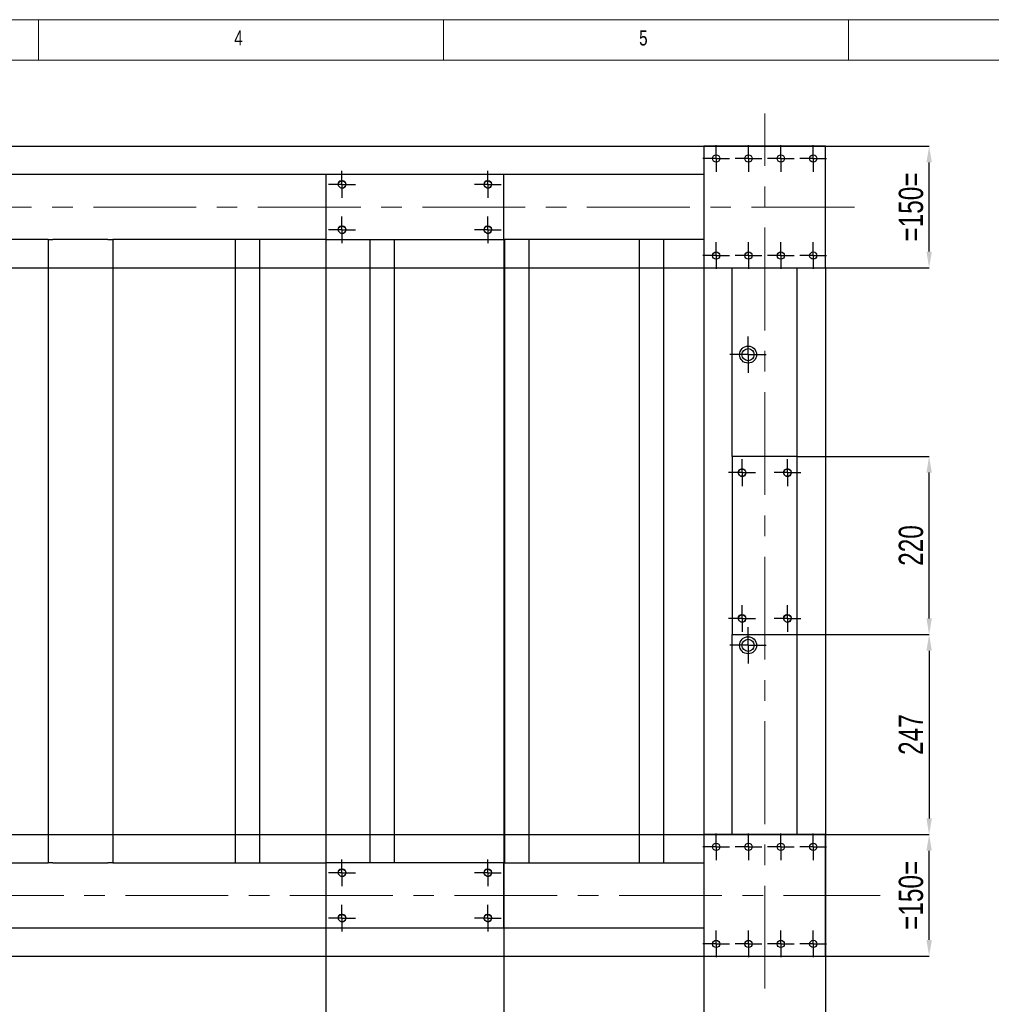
# Model space of a CAD drawing. Header units: millimetres. Extents: x 5 to 589, y 5 to 415.
# Tile 5 of 11: x 145 to 265, y 293 to 415. Entities that reach past the tile are written whole.
import ezdxf

# ---------------------------------------------------------------- set-up
doc = ezdxf.new("R2010")
doc.units = ezdxf.units.MM
doc.header["$PDSIZE"] = -1
doc.linetypes.add('CENTERX2', pattern=[20.32, 12.7, -2.54, 2.54, -2.54])
for name, color, linetype in [('COTES', 1, 'Continuous'), ('NOTES', 6, 'Continuous'), ('TRAIT-FINS', 9, 'Continuous'), ('TRAIT-MIXTES', 3, 'CENTERX2')]:
    doc.layers.add(name, color=color, linetype=linetype)
doc.layers.add('TRAIT-FORT', color=4, linetype='Continuous', lineweight=25)
doc.styles.add('SLDTEXTSTYLE0', font='TXT', dxfattribs={"width": 0.75})
doc.dimstyles.new('SLDDIMSTYLE0', dxfattribs={"dimtxt": 3, "dimasz": 2, "dimexe": 0, "dimexo": 0.0625, "dimgap": 0.75, "dimtad": 1, "dimdec": 0, "dimlfac": 10, "dimrnd": 1e-09, "dimzin": 12, "dimdsep": 46, "dimtxsty": 'SLDTEXTSTYLE0', "dimsah": 1, "dimcen": 0.09, "dimadec": 0, "dimazin": 3, "dimtfac": 1, "dimtdec": 0, "dimtofl": 0, "dimtmove": 0, "dimatfit": 3, "dimfxl": 1, "dimfrac": 2, "dimtolj": 1, "dimtzin": 12, "dimarcsym": 0})

# ---------------------------------------------------------------- blocks, each defined once
blk = doc.blocks.new('_D_39')
at = {"layer": 'COTES', "color": 0, "lineweight": -2, "transparency": 16777216}
for p, q in [((75.23, 399.37), (256.97, 399.37)), ((256.97, 386.37), (256.97, 397.37)), ((75.23, 384.37), (256.97, 384.37))]:
    blk.add_line(p, q, dxfattribs=at)
at = {"layer": 'COTES', "color": 0, "transparency": 16777216}
for points in [[(256.64, 397.37), (257.31, 397.37), (256.97, 399.37)], [(256.64, 386.37), (257.31, 386.37), (256.97, 384.37)]]:
    blk.add_solid(points, dxfattribs=at)
at = {"layer": 'Defpoints', "color": 0, "transparency": 16777216}
for p in [(75.17, 399.37), (256.97, 399.37), (75.17, 384.37)]:
    blk.add_point(p, dxfattribs=at)
at = {"layer": 'COTES', "color": 0, "transparency": 16777216, "insert": (253.22, 391.87), "char_height": 3, "attachment_point": 2, "rotation": 90, "style": 'SLDTEXTSTYLE0'}
blk.add_mtext('\\A1;=150=', dxfattribs=at)
blk = doc.blocks.new('_D_40')
at = {"layer": 'COTES', "color": 0, "lineweight": -2, "transparency": 16777216}
for p, q in [((75.23, 314.37), (256.97, 314.37)), ((256.97, 301.37), (256.97, 312.37)), ((75.23, 299.37), (256.97, 299.37))]:
    blk.add_line(p, q, dxfattribs=at)
at = {"layer": 'COTES', "color": 0, "transparency": 16777216}
for points in [[(256.64, 312.37), (257.31, 312.37), (256.97, 314.37)], [(256.64, 301.37), (257.31, 301.37), (256.97, 299.37)]]:
    blk.add_solid(points, dxfattribs=at)
at = {"layer": 'Defpoints', "color": 0, "transparency": 16777216}
for p in [(75.17, 314.37), (256.97, 314.37), (75.17, 299.37)]:
    blk.add_point(p, dxfattribs=at)
at = {"layer": 'COTES', "color": 0, "transparency": 16777216, "insert": (253.22, 306.87), "char_height": 3, "attachment_point": 2, "rotation": 90, "style": 'SLDTEXTSTYLE0'}
blk.add_mtext('\\A1;=150=', dxfattribs=at)
blk = doc.blocks.new('_D_43')
at = {"layer": 'COTES', "color": 0, "lineweight": -2, "transparency": 16777216}
for p, q in [((240.73, 339.07), (256.97, 339.07)), ((256.97, 337.07), (256.97, 316.37)), ((244.23, 314.37), (256.97, 314.37))]:
    blk.add_line(p, q, dxfattribs=at)
at = {"layer": 'COTES', "color": 0, "transparency": 16777216}
for points in [[(256.64, 337.07), (257.31, 337.07), (256.97, 339.07)], [(256.64, 316.37), (257.31, 316.37), (256.97, 314.37)]]:
    blk.add_solid(points, dxfattribs=at)
at = {"layer": 'Defpoints', "color": 0, "transparency": 16777216}
for p in [(240.67, 339.07), (244.17, 314.37), (256.97, 314.37)]:
    blk.add_point(p, dxfattribs=at)
at = {"layer": 'COTES', "color": 0, "transparency": 16777216, "insert": (253.22, 326.72), "char_height": 3, "attachment_point": 2, "rotation": 90, "style": 'SLDTEXTSTYLE0'}
blk.add_mtext('\\A1;247', dxfattribs=at)
blk = doc.blocks.new('_D_44')
at = {"layer": 'COTES', "color": 0, "lineweight": -2, "transparency": 16777216}
for p, q in [((240.73, 361.07), (256.97, 361.07)), ((256.97, 341.07), (256.97, 359.07)), ((240.73, 339.07), (256.97, 339.07))]:
    blk.add_line(p, q, dxfattribs=at)
at = {"layer": 'COTES', "color": 0, "transparency": 16777216}
for points in [[(256.64, 359.07), (257.31, 359.07), (256.97, 361.07)], [(256.64, 341.07), (257.31, 341.07), (256.97, 339.07)]]:
    blk.add_solid(points, dxfattribs=at)
at = {"layer": 'Defpoints', "color": 0, "transparency": 16777216}
for p in [(240.67, 361.07), (256.97, 361.07), (240.67, 339.07)]:
    blk.add_point(p, dxfattribs=at)
at = {"layer": 'COTES', "color": 0, "transparency": 16777216, "insert": (253.22, 350.07), "char_height": 3, "attachment_point": 2, "rotation": 90, "style": 'SLDTEXTSTYLE0'}
blk.add_mtext('\\A1;220', dxfattribs=at)
blk = doc.blocks.new('_D_46')
at = {"layer": 'COTES', "color": 0, "lineweight": -2, "transparency": 16777216}
for p, q in [((204.47, 302.8), (204.47, 286.05)), ((229.17, 299.3), (229.17, 286.05)), ((227.17, 286.05), (206.47, 286.05))]:
    blk.add_line(p, q, dxfattribs=at)
at = {"layer": 'COTES', "color": 0, "transparency": 16777216}
for points in [[(206.47, 286.38), (206.47, 285.72), (204.47, 286.05)], [(227.17, 286.38), (227.17, 285.72), (229.17, 286.05)]]:
    blk.add_solid(points, dxfattribs=at)
at = {"layer": 'Defpoints', "color": 0, "transparency": 16777216}
for p in [(204.47, 302.87), (229.17, 299.37), (204.47, 286.05)]:
    blk.add_point(p, dxfattribs=at)
at = {"layer": 'COTES', "color": 0, "transparency": 16777216, "insert": (216.82, 289.8), "char_height": 3, "attachment_point": 2, "style": 'SLDTEXTSTYLE0'}
blk.add_mtext('\\A1;247', dxfattribs=at)
blk = doc.blocks.new('_D_47')
at = {"layer": 'COTES', "color": 0, "lineweight": -2, "transparency": 16777216}
for p, q in [((229.17, 384.3), (229.17, 286.05)), ((244.17, 384.3), (244.17, 286.05)), ((231.17, 286.05), (242.17, 286.05))]:
    blk.add_line(p, q, dxfattribs=at)
at = {"layer": 'COTES', "color": 0, "transparency": 16777216}
for points in [[(231.17, 286.38), (231.17, 285.72), (229.17, 286.05)], [(242.17, 286.38), (242.17, 285.72), (244.17, 286.05)]]:
    blk.add_solid(points, dxfattribs=at)
at = {"layer": 'Defpoints', "color": 0, "transparency": 16777216}
for p in [(229.17, 384.37), (244.17, 384.37), (244.17, 286.05)]:
    blk.add_point(p, dxfattribs=at)
at = {"layer": 'COTES', "color": 0, "transparency": 16777216, "insert": (236.67, 289.8), "char_height": 3, "attachment_point": 2, "style": 'SLDTEXTSTYLE0'}
blk.add_mtext('\\A1;=150=', dxfattribs=at)
blk = doc.blocks.new('_D_48')
at = {"layer": 'COTES', "color": 0, "lineweight": -2, "transparency": 16777216}
for p, q in [((182.47, 387.8), (182.47, 286.05)), ((204.47, 387.8), (204.47, 286.05)), ((184.47, 286.05), (202.47, 286.05))]:
    blk.add_line(p, q, dxfattribs=at)
at = {"layer": 'COTES', "color": 0, "transparency": 16777216}
for points in [[(184.47, 286.38), (184.47, 285.72), (182.47, 286.05)], [(202.47, 286.38), (202.47, 285.72), (204.47, 286.05)]]:
    blk.add_solid(points, dxfattribs=at)
at = {"layer": 'Defpoints', "color": 0, "transparency": 16777216}
for p in [(182.47, 387.87), (204.47, 387.87), (204.47, 286.05)]:
    blk.add_point(p, dxfattribs=at)
at = {"layer": 'COTES', "color": 0, "transparency": 16777216, "insert": (193.47, 289.8), "char_height": 3, "attachment_point": 2, "style": 'SLDTEXTSTYLE0'}
blk.add_mtext('\\A1;220', dxfattribs=at)
blk = doc.blocks.new('SW_CENTERMARKSYMBOL_8')
at = {"layer": 'TRAIT-MIXTES', "color": 0}
for p, q in [((0, 1.2), (0, 1.65)), ((-1.2, 0), (-1.65, 0)), ((0, 0), (-1.2, 0)), ((0, 0), (0, 1.2)), ((0, 0), (0, -1.2)), ((0, 0), (1.2, 0)), ((1.2, 0), (1.65, 0)), ((0, -1.2), (0, -1.65))]:
    blk.add_line(p, q, dxfattribs=at)
blk = doc.blocks.new('SW_CENTERMARKSYMBOL_9')
at = {"layer": 'TRAIT-MIXTES', "color": 0}
for p, q in [((0, 1.2), (0, 1.65)), ((-1.2, 0), (-1.65, 0)), ((0, 0), (-1.2, 0)), ((0, 0), (0, 1.2)), ((0, 0), (0, -1.2)), ((0, 0), (1.2, 0)), ((1.2, 0), (1.65, 0)), ((0, -1.2), (0, -1.65))]:
    blk.add_line(p, q, dxfattribs=at)
blk = doc.blocks.new('SW_CENTERMARKSYMBOL_10')
at = {"layer": 'TRAIT-MIXTES', "color": 0}
for p, q in [((0, 1.2), (0, 1.65)), ((-1.2, 0), (-1.65, 0)), ((0, 0), (-1.2, 0)), ((0, 0), (0, 1.2)), ((0, 0), (0, -1.2)), ((0, 0), (1.2, 0)), ((1.2, 0), (1.65, 0)), ((0, -1.2), (0, -1.65))]:
    blk.add_line(p, q, dxfattribs=at)
blk = doc.blocks.new('SW_CENTERMARKSYMBOL_11')
at = {"layer": 'TRAIT-MIXTES', "color": 0}
for p, q in [((0, 1.2), (0, 1.65)), ((-1.2, 0), (-1.65, 0)), ((0, 0), (-1.2, 0)), ((0, 0), (0, 1.2)), ((0, 0), (0, -1.2)), ((0, 0), (1.2, 0)), ((1.2, 0), (1.65, 0)), ((0, -1.2), (0, -1.65))]:
    blk.add_line(p, q, dxfattribs=at)
blk = doc.blocks.new('SW_CENTERMARKSYMBOL_16')
at = {"layer": 'TRAIT-MIXTES', "color": 0}
for p, q in [((0, 1.2), (0, 1.65)), ((-1.2, 0), (-1.65, 0)), ((0, 0), (-1.2, 0)), ((0, 0), (0, 1.2)), ((0, 0), (0, -1.2)), ((0, 0), (1.2, 0)), ((1.2, 0), (1.65, 0)), ((0, -1.2), (0, -1.65))]:
    blk.add_line(p, q, dxfattribs=at)
blk = doc.blocks.new('SW_CENTERMARKSYMBOL_17')
at = {"layer": 'TRAIT-MIXTES', "color": 0}
for p, q in [((0, 1.2), (0, 1.65)), ((-1.2, 0), (-1.65, 0)), ((0, 0), (-1.2, 0)), ((0, 0), (0, 1.2)), ((0, 0), (0, -1.2)), ((0, 0), (1.2, 0)), ((1.2, 0), (1.65, 0)), ((0, -1.2), (0, -1.65))]:
    blk.add_line(p, q, dxfattribs=at)
blk = doc.blocks.new('SW_CENTERMARKSYMBOL_18')
at = {"layer": 'TRAIT-MIXTES', "color": 0}
for p, q in [((0, 1.2), (0, 1.65)), ((-1.2, 0), (-1.65, 0)), ((0, 0), (-1.2, 0)), ((0, 0), (0, 1.2)), ((0, 0), (0, -1.2)), ((0, 0), (1.2, 0)), ((1.2, 0), (1.65, 0)), ((0, -1.2), (0, -1.65))]:
    blk.add_line(p, q, dxfattribs=at)
blk = doc.blocks.new('SW_CENTERMARKSYMBOL_19')
at = {"layer": 'TRAIT-MIXTES', "color": 0}
for p, q in [((0, 1.2), (0, 1.65)), ((-1.2, 0), (-1.65, 0)), ((0, 0), (-1.2, 0)), ((0, 0), (0, 1.2)), ((0, 0), (0, -1.2)), ((0, 0), (1.2, 0)), ((1.2, 0), (1.65, 0)), ((0, -1.2), (0, -1.65))]:
    blk.add_line(p, q, dxfattribs=at)
blk = doc.blocks.new('SW_CENTERMARKSYMBOL_20')
at = {"layer": 'TRAIT-MIXTES', "color": 0}
for p, q in [((0, 1.2), (0, 1.65)), ((-1.2, 0), (-1.65, 0)), ((0, 0), (-1.2, 0)), ((0, 0), (0, 1.2)), ((0, 0), (0, -1.2)), ((0, 0), (1.2, 0)), ((1.2, 0), (1.65, 0)), ((0, -1.2), (0, -1.65))]:
    blk.add_line(p, q, dxfattribs=at)
blk = doc.blocks.new('SW_CENTERMARKSYMBOL_21')
at = {"layer": 'TRAIT-MIXTES', "color": 0}
for p, q in [((0, 1.2), (0, 1.65)), ((-1.2, 0), (-1.65, 0)), ((0, 0), (-1.2, 0)), ((0, 0), (0, 1.2)), ((0, 0), (0, -1.2)), ((0, 0), (1.2, 0)), ((1.2, 0), (1.65, 0)), ((0, -1.2), (0, -1.65))]:
    blk.add_line(p, q, dxfattribs=at)
blk = doc.blocks.new('SW_CENTERMARKSYMBOL_22')
at = {"layer": 'TRAIT-MIXTES', "color": 0}
for p, q in [((0, 1.2), (0, 1.65)), ((-1.2, 0), (-1.65, 0)), ((0, 0), (-1.2, 0)), ((0, 0), (0, 1.2)), ((0, 0), (0, -1.2)), ((0, 0), (1.2, 0)), ((1.2, 0), (1.65, 0)), ((0, -1.2), (0, -1.65))]:
    blk.add_line(p, q, dxfattribs=at)
blk = doc.blocks.new('SW_CENTERMARKSYMBOL_23')
at = {"layer": 'TRAIT-MIXTES', "color": 0}
for p, q in [((0, 1.2), (0, 1.65)), ((-1.2, 0), (-1.65, 0)), ((0, 0), (-1.2, 0)), ((0, 0), (0, 1.2)), ((0, 0), (0, -1.2)), ((0, 0), (1.2, 0)), ((1.2, 0), (1.65, 0)), ((0, -1.2), (0, -1.65))]:
    blk.add_line(p, q, dxfattribs=at)
blk = doc.blocks.new('SW_CENTERMARKSYMBOL_32')
at = {"layer": 'TRAIT-MIXTES', "color": 0}
for p, q in [((0, 1.2), (0, 1.65)), ((-1.2, 0), (-1.65, 0)), ((0, 0), (-1.2, 0)), ((0, 0), (0, 1.2)), ((0, 0), (0, -1.2)), ((0, 0), (1.2, 0)), ((1.2, 0), (1.65, 0)), ((0, -1.2), (0, -1.65))]:
    blk.add_line(p, q, dxfattribs=at)
blk = doc.blocks.new('SW_CENTERMARKSYMBOL_33')
at = {"layer": 'TRAIT-MIXTES', "color": 0}
for p, q in [((0, 1.2), (0, 1.65)), ((-1.2, 0), (-1.65, 0)), ((0, 0), (-1.2, 0)), ((0, 0), (0, 1.2)), ((0, 0), (0, -1.2)), ((0, 0), (1.2, 0)), ((1.2, 0), (1.65, 0)), ((0, -1.2), (0, -1.65))]:
    blk.add_line(p, q, dxfattribs=at)
blk = doc.blocks.new('SW_CENTERMARKSYMBOL_34')
at = {"layer": 'TRAIT-MIXTES', "color": 0}
for p, q in [((0, 1.2), (0, 1.65)), ((-1.2, 0), (-1.65, 0)), ((0, 0), (-1.2, 0)), ((0, 0), (0, 1.2)), ((0, 0), (0, -1.2)), ((0, 0), (1.2, 0)), ((1.2, 0), (1.65, 0)), ((0, -1.2), (0, -1.65))]:
    blk.add_line(p, q, dxfattribs=at)
blk = doc.blocks.new('SW_CENTERMARKSYMBOL_35')
at = {"layer": 'TRAIT-MIXTES', "color": 0}
for p, q in [((0, 1.2), (0, 1.65)), ((-1.2, 0), (-1.65, 0)), ((0, 0), (-1.2, 0)), ((0, 0), (0, 1.2)), ((0, 0), (0, -1.2)), ((0, 0), (1.2, 0)), ((1.2, 0), (1.65, 0)), ((0, -1.2), (0, -1.65))]:
    blk.add_line(p, q, dxfattribs=at)
blk = doc.blocks.new('SW_CENTERMARKSYMBOL_36')
at = {"layer": 'TRAIT-MIXTES', "color": 0}
for p, q in [((0, 1.2), (0, 1.65)), ((-1.2, 0), (-1.65, 0)), ((0, 0), (-1.2, 0)), ((0, 0), (0, 1.2)), ((0, 0), (0, -1.2)), ((0, 0), (1.2, 0)), ((1.2, 0), (1.65, 0)), ((0, -1.2), (0, -1.65))]:
    blk.add_line(p, q, dxfattribs=at)
blk = doc.blocks.new('SW_CENTERMARKSYMBOL_37')
at = {"layer": 'TRAIT-MIXTES', "color": 0}
for p, q in [((0, 1.2), (0, 1.65)), ((-1.2, 0), (-1.65, 0)), ((0, 0), (-1.2, 0)), ((0, 0), (0, 1.2)), ((0, 0), (0, -1.2)), ((0, 0), (1.2, 0)), ((1.2, 0), (1.65, 0)), ((0, -1.2), (0, -1.65))]:
    blk.add_line(p, q, dxfattribs=at)
blk = doc.blocks.new('SW_CENTERMARKSYMBOL_38')
at = {"layer": 'TRAIT-MIXTES', "color": 0}
for p, q in [((0, 1.2), (0, 1.65)), ((-1.2, 0), (-1.65, 0)), ((0, 0), (-1.2, 0)), ((0, 0), (0, 1.2)), ((0, 0), (0, -1.2)), ((0, 0), (1.2, 0)), ((1.2, 0), (1.65, 0)), ((0, -1.2), (0, -1.65))]:
    blk.add_line(p, q, dxfattribs=at)
blk = doc.blocks.new('SW_CENTERMARKSYMBOL_39')
at = {"layer": 'TRAIT-MIXTES', "color": 0}
for p, q in [((0, 1.2), (0, 1.65)), ((-1.2, 0), (-1.65, 0)), ((0, 0), (-1.2, 0)), ((0, 0), (0, 1.2)), ((0, 0), (0, -1.2)), ((0, 0), (1.2, 0)), ((1.2, 0), (1.65, 0)), ((0, -1.2), (0, -1.65))]:
    blk.add_line(p, q, dxfattribs=at)
blk = doc.blocks.new('SW_CENTERMARKSYMBOL_40')
at = {"layer": 'TRAIT-MIXTES', "color": 0}
for p, q in [((0, 1.2), (0, 2.25)), ((-1.2, 0), (-2.25, 0)), ((0, 0), (-1.2, 0)), ((0, 0), (0, 1.2)), ((0, 0), (0, -1.2)), ((0, 0), (1.2, 0)), ((1.2, 0), (2.25, 0)), ((0, -1.2), (0, -2.25))]:
    blk.add_line(p, q, dxfattribs=at)
blk = doc.blocks.new('SW_CENTERMARKSYMBOL_41')
at = {"layer": 'TRAIT-MIXTES', "color": 0}
for p, q in [((0, 1.2), (0, 2.25)), ((-1.2, 0), (-2.25, 0)), ((0, 0), (-1.2, 0)), ((0, 0), (0, 1.2)), ((0, 0), (0, -1.2)), ((0, 0), (1.2, 0)), ((1.2, 0), (2.25, 0)), ((0, -1.2), (0, -2.25))]:
    blk.add_line(p, q, dxfattribs=at)
blk = doc.blocks.new('SW_CENTERMARKSYMBOL_51')
at = {"layer": 'TRAIT-MIXTES', "color": 0}
for p, q in [((0, 1.2), (0, 1.65)), ((-1.2, 0), (-1.65, 0)), ((0, 0), (-1.2, 0)), ((0, 0), (0, 1.2)), ((0, 0), (0, -1.2)), ((0, 0), (1.2, 0)), ((1.2, 0), (1.65, 0)), ((0, -1.2), (0, -1.65))]:
    blk.add_line(p, q, dxfattribs=at)
blk = doc.blocks.new('SW_CENTERMARKSYMBOL_52')
at = {"layer": 'TRAIT-MIXTES', "color": 0}
for p, q in [((0, 1.2), (0, 1.65)), ((-1.2, 0), (-1.65, 0)), ((0, 0), (-1.2, 0)), ((0, 0), (0, 1.2)), ((0, 0), (0, -1.2)), ((0, 0), (1.2, 0)), ((1.2, 0), (1.65, 0)), ((0, -1.2), (0, -1.65))]:
    blk.add_line(p, q, dxfattribs=at)
blk = doc.blocks.new('SW_CENTERMARKSYMBOL_53')
at = {"layer": 'TRAIT-MIXTES', "color": 0}
for p, q in [((0, 1.2), (0, 1.65)), ((-1.2, 0), (-1.65, 0)), ((0, 0), (-1.2, 0)), ((0, 0), (0, 1.2)), ((0, 0), (0, -1.2)), ((0, 0), (1.2, 0)), ((1.2, 0), (1.65, 0)), ((0, -1.2), (0, -1.65))]:
    blk.add_line(p, q, dxfattribs=at)
blk = doc.blocks.new('SW_CENTERMARKSYMBOL_54')
at = {"layer": 'TRAIT-MIXTES', "color": 0}
for p, q in [((0, 1.2), (0, 1.65)), ((-1.2, 0), (-1.65, 0)), ((0, 0), (-1.2, 0)), ((0, 0), (0, 1.2)), ((0, 0), (0, -1.2)), ((0, 0), (1.2, 0)), ((1.2, 0), (1.65, 0)), ((0, -1.2), (0, -1.65))]:
    blk.add_line(p, q, dxfattribs=at)
blk = doc.blocks.new('SW_CENTERMARKSYMBOL_63')
at = {"layer": 'TRAIT-MIXTES', "color": 0}
for p, q in [((0, 1.2), (0, 1.65)), ((-1.2, 0), (-1.65, 0)), ((0, 0), (-1.2, 0)), ((0, 0), (0, 1.2)), ((0, 0), (0, -1.2)), ((0, 0), (1.2, 0)), ((1.2, 0), (1.65, 0)), ((0, -1.2), (0, -1.65))]:
    blk.add_line(p, q, dxfattribs=at)
blk = doc.blocks.new('SW_CENTERMARKSYMBOL_64')
at = {"layer": 'TRAIT-MIXTES', "color": 0}
for p, q in [((0, 1.2), (0, 1.65)), ((-1.2, 0), (-1.65, 0)), ((0, 0), (-1.2, 0)), ((0, 0), (0, 1.2)), ((0, 0), (0, -1.2)), ((0, 0), (1.2, 0)), ((1.2, 0), (1.65, 0)), ((0, -1.2), (0, -1.65))]:
    blk.add_line(p, q, dxfattribs=at)
blk = doc.blocks.new('SW_CENTERMARKSYMBOL_65')
at = {"layer": 'TRAIT-MIXTES', "color": 0}
for p, q in [((0, 1.2), (0, 1.65)), ((-1.2, 0), (-1.65, 0)), ((0, 0), (-1.2, 0)), ((0, 0), (0, 1.2)), ((0, 0), (0, -1.2)), ((0, 0), (1.2, 0)), ((1.2, 0), (1.65, 0)), ((0, -1.2), (0, -1.65))]:
    blk.add_line(p, q, dxfattribs=at)
blk = doc.blocks.new('SW_CENTERMARKSYMBOL_66')
at = {"layer": 'TRAIT-MIXTES', "color": 0}
for p, q in [((0, 1.2), (0, 1.65)), ((-1.2, 0), (-1.65, 0)), ((0, 0), (-1.2, 0)), ((0, 0), (0, 1.2)), ((0, 0), (0, -1.2)), ((0, 0), (1.2, 0)), ((1.2, 0), (1.65, 0)), ((0, -1.2), (0, -1.65))]:
    blk.add_line(p, q, dxfattribs=at)

msp = doc.modelspace()

# ---------------------------------------------------------------- linework, layer by layer
at = {"lineweight": 18}
for p, q in [((589, 415), (5, 415)), ((147, 410), (147, 415)), ((197, 415), (197, 410)), ((247, 410), (247, 415)), ((584, 410), (10, 410))]:
    msp.add_line(p, q, dxfattribs=at)
at = {"layer": 'TRAIT-FINS', "lineweight": 18}
for centre in [(184.467, 394.666), (202.467, 394.666), (184.467, 389.066), (202.467, 389.066), (233.867, 359.066), (239.467, 359.066), (233.867, 341.066), (239.467, 341.066), (184.467, 309.666), (202.467, 309.666), (184.467, 304.066), (202.467, 304.066)]:
    msp.add_arc(centre, 0.5, 255, 195, dxfattribs=at)
at = {"layer": 'TRAIT-FORT', "lineweight": 25}
for p, q in [((229.167, 399.366), (229.167, 384.366)), ((244.167, 399.366), (229.167, 399.366)), ((244.167, 384.366), (244.167, 399.366)), ((182.467, 395.866), (142.867, 395.866)), ((204.467, 395.866), (182.467, 395.866)), ((182.467, 395.866), (182.467, 387.866)), ((229.167, 395.866), (204.467, 395.866)), ((204.467, 387.866), (204.467, 395.866)), ((148.167, 387.866), (142.867, 387.866)), ((148.167, 387.866), (148.167, 310.866)), ((148.167, 387.866), (148.767, 387.866)), ((155.567, 387.866), (148.767, 387.866)), ((155.567, 387.866), (156.167, 387.866)), ((156.167, 387.866), (156.167, 310.866)), ((182.467, 387.866), (156.167, 387.866)), ((171.292, 387.866), (171.292, 310.866)), ((174.292, 387.866), (174.292, 310.866)), ((182.467, 387.866), (204.467, 387.866)), ((187.917, 387.866), (187.917, 310.866)), ((190.917, 387.866), (190.917, 310.866)), ((229.167, 387.866), (204.467, 387.866)), ((204.542, 387.866), (204.542, 310.866)), ((207.542, 387.866), (207.542, 310.866)), ((221.167, 387.866), (221.167, 310.866)), ((224.167, 387.866), (224.167, 310.866)), ((229.167, 384.366), (244.167, 384.366)), ((232.667, 361.066), (232.667, 384.366)), ((240.667, 361.066), (240.667, 384.366)), ((232.667, 361.066), (232.667, 339.066)), ((240.667, 361.066), (232.667, 361.066)), ((240.667, 339.066), (240.667, 361.066)), ((232.667, 314.366), (232.667, 339.066)), ((232.667, 339.066), (240.667, 339.066)), ((240.667, 314.366), (240.667, 339.066)), ((244.167, 314.366), (229.167, 314.366)), ((229.167, 314.366), (229.167, 299.366)), ((244.167, 299.366), (244.167, 314.366)), ((142.867, 310.866), (148.167, 310.866)), ((148.767, 310.866), (148.167, 310.866)), ((148.767, 310.866), (155.567, 310.866)), ((156.167, 310.866), (155.567, 310.866)), ((156.167, 310.866), (182.467, 310.866)), ((204.467, 310.866), (182.467, 310.866)), ((182.467, 310.866), (182.467, 302.866)), ((204.467, 310.866), (229.167, 310.866)), ((204.467, 302.866), (204.467, 310.866)), ((142.867, 302.866), (182.467, 302.866)), ((182.467, 302.866), (204.467, 302.866)), ((204.467, 302.866), (229.167, 302.866)), ((229.167, 299.366), (244.167, 299.366))]:
    msp.add_line(p, q, dxfattribs=at)
for centre, radius in [((230.667, 397.866), 0.45), ((234.667, 397.866), 0.45), ((238.667, 397.866), 0.45), ((242.667, 397.866), 0.45), ((184.467, 394.666), 0.45), ((202.467, 394.666), 0.45), ((184.467, 389.066), 0.45), ((202.467, 389.066), 0.45), ((230.667, 385.866), 0.45), ((234.667, 385.866), 0.45), ((238.667, 385.866), 0.45), ((242.667, 385.866), 0.45), ((234.611, 373.638), 1.05), ((234.611, 373.638), 0.75), ((233.867, 359.066), 0.45), ((239.467, 359.066), 0.45), ((233.867, 341.066), 0.45), ((239.467, 341.066), 0.45), ((234.611, 337.745), 1.05), ((234.611, 337.745), 0.75), ((230.667, 312.866), 0.45), ((234.667, 312.866), 0.45), ((238.667, 312.866), 0.45), ((242.667, 312.866), 0.45), ((184.467, 309.666), 0.45), ((202.467, 309.666), 0.45), ((184.467, 304.066), 0.45), ((202.467, 304.066), 0.45), ((230.667, 300.866), 0.45), ((234.667, 300.866), 0.45), ((238.667, 300.866), 0.45), ((242.667, 300.866), 0.45)]:
    msp.add_circle(centre, radius, dxfattribs=at)
at = {"layer": 'TRAIT-MIXTES', "lineweight": 18}
for p, q in [((236.667, 295.349), (236.667, 403.398)), ((247.742, 391.866), (56.119, 391.866)), ((56.119, 306.866), (250.925, 306.866))]:
    msp.add_line(p, q, dxfattribs=at)

# ---------------------------------------------------------------- block references
at = {"layer": 'TRAIT-MIXTES'}
for name, p in [('SW_CENTERMARKSYMBOL_32', (230.667, 397.866)), ('SW_CENTERMARKSYMBOL_34', (234.667, 397.866)), ('SW_CENTERMARKSYMBOL_36', (238.667, 397.866)), ('SW_CENTERMARKSYMBOL_37', (242.667, 397.866)), ('SW_CENTERMARKSYMBOL_63', (184.467, 394.666)), ('SW_CENTERMARKSYMBOL_65', (202.467, 394.666)), ('SW_CENTERMARKSYMBOL_64', (184.467, 389.066)), ('SW_CENTERMARKSYMBOL_66', (202.467, 389.066)), ('SW_CENTERMARKSYMBOL_39', (230.667, 385.866)), ('SW_CENTERMARKSYMBOL_33', (234.667, 385.866)), ('SW_CENTERMARKSYMBOL_38', (238.667, 385.866)), ('SW_CENTERMARKSYMBOL_35', (242.667, 385.866)), ('SW_CENTERMARKSYMBOL_40', (234.611, 373.638)), ('SW_CENTERMARKSYMBOL_51', (233.867, 359.066)), ('SW_CENTERMARKSYMBOL_52', (239.467, 359.066)), ('SW_CENTERMARKSYMBOL_53', (233.867, 341.066)), ('SW_CENTERMARKSYMBOL_54', (239.467, 341.066)), ('SW_CENTERMARKSYMBOL_41', (234.611, 337.745)), ('SW_CENTERMARKSYMBOL_16', (230.667, 312.866)), ('SW_CENTERMARKSYMBOL_18', (234.667, 312.866)), ('SW_CENTERMARKSYMBOL_20', (238.667, 312.866)), ('SW_CENTERMARKSYMBOL_21', (242.667, 312.866)), ('SW_CENTERMARKSYMBOL_8', (184.467, 309.666)), ('SW_CENTERMARKSYMBOL_10', (202.467, 309.666)), ('SW_CENTERMARKSYMBOL_9', (184.467, 304.066)), ('SW_CENTERMARKSYMBOL_11', (202.467, 304.066)), ('SW_CENTERMARKSYMBOL_23', (230.667, 300.866)), ('SW_CENTERMARKSYMBOL_17', (234.667, 300.866)), ('SW_CENTERMARKSYMBOL_22', (238.667, 300.866)), ('SW_CENTERMARKSYMBOL_19', (242.667, 300.866))]:
    msp.add_blockref(name, p, dxfattribs=at)

# ---------------------------------------------------------------- texts
at = {"layer": 'NOTES', "char_height": 1.852, "attachment_point": 1, "style": 'SLDTEXTSTYLE0'}
for s, insert in [('4', (171.167, 413.668)), ('5', (221.167, 413.668))]:
    msp.add_mtext(s, dxfattribs=dict(at, insert=insert))

# ---------------------------------------------------------------- dimensions: what is measured, and where the dimension line sits
at = {"layer": 'COTES'}
for base, p1, p2, picture, middle in [((256.973, 399.366), (75.167, 384.366), (75.167, 399.366), '_D_39', (256.973, 391.866)), ((256.973, 314.366), (75.167, 299.366), (75.167, 314.366), '_D_40', (256.973, 306.866))]:
    dim = msp.add_linear_dim(base=base, p1=p1, p2=p2, angle=90, text='=<>=', dimstyle='SLDDIMSTYLE0', dxfattribs=at)
    dim.commit()
    dim.dimension.update_dxf_attribs({"geometry": picture, "text_midpoint": middle, "dimtype": 160})
for p1, p2, picture, middle in [((182.467, 387.866), (204.467, 387.866), '_D_48', (193.467, 286.05)), ((229.167, 299.366), (204.467, 302.866), '_D_46', (216.817, 286.05))]:
    dim = msp.add_linear_dim(base=(204.467, 286.05), p1=p1, p2=p2, dimstyle='SLDDIMSTYLE0', dxfattribs=at)
    dim.commit()
    dim.dimension.update_dxf_attribs({"geometry": picture, "text_midpoint": middle, "dimtype": 160})
dim = msp.add_linear_dim(base=(244.167, 286.05), p1=(229.167, 384.366), p2=(244.167, 384.366), text='=<>=', dimstyle='SLDDIMSTYLE0', dxfattribs=at)
dim.commit()
dim.dimension.update_dxf_attribs({"geometry": '_D_47', "text_midpoint": (236.667, 286.05), "dimtype": 160})
for base, p2, picture, middle in [((256.973, 361.066), (240.667, 361.066), '_D_44', (256.973, 350.066)), ((256.973, 314.366), (244.167, 314.366), '_D_43', (256.973, 326.716))]:
    dim = msp.add_linear_dim(base=base, p1=(240.667, 339.066), p2=p2, angle=90, dimstyle='SLDDIMSTYLE0', dxfattribs=at)
    dim.commit()
    dim.dimension.update_dxf_attribs({"geometry": picture, "text_midpoint": middle, "dimtype": 160})

doc.saveas('drawing.dxf')
